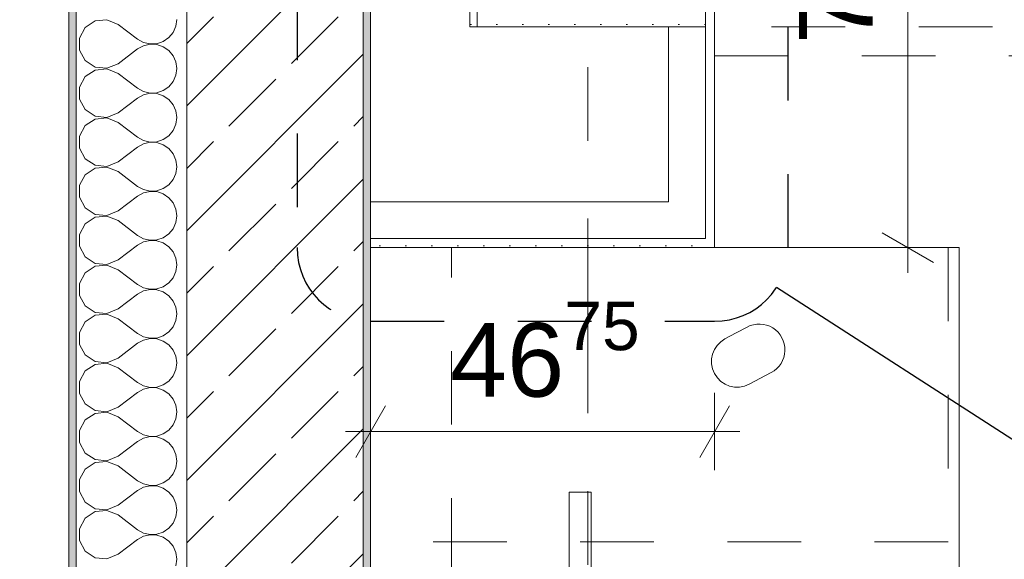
# Model space of a CAD drawing. Header units: metres. Extents: x -4 to 100, y -11 to 17.
# Tile 56 of 256: x -0.242 to 1.096, y 12.266 to 13. Entities that reach past the tile are written whole.
import ezdxf

# ---------------------------------------------------------------- set-up
doc = ezdxf.new("R2010")
doc.units = ezdxf.units.M
doc.header["$MEASUREMENT"] = 0
for name, pattern in [('Punktlinie eng', [0.0375, 0.0125, -0.025]), ('Strichlinie doppelt', [0.546806, 0.264583, -0.105833, 0.070556, -0.105833]), ('Strichlinie eng', [0.115, 0.075, -0.04]), ('Untersicht', [0.1, 0.075, -0.025])]:
    doc.linetypes.add(name, pattern=pattern)
for name, color, linetype in [('152 - Bemaßung_ Beschriftung.Ausbau', 7, 'Continuous'), ('208 - Marker.Detail', 7, 'Continuous'), ('451 - Universal.Achsen Raster', 7, 'Continuous'), ('603 - Struktur.Bodenplatte_ Decke Roh', 7, 'Continuous'), ('604 - Struktur.Wand Aussen', 7, 'Continuous'), ('607 - Struktur.Stütze', 7, 'Continuous'), ('608 - Struktur.Träger', 7, 'Continuous'), ('650 - Abdeckung.Fußboden Aufbau', 7, 'Continuous'), ('Neubau_606 - Struktur.Wand Innen Ausbau', 7, 'Continuous'), ('Neubau_653 - Abdeckung.TB Verkofferung', 7, 'Continuous'), ('Neubau_701 - Einrichtung.Möbel', 7, 'Continuous')]:
    doc.layers.add(name, color=color, linetype=linetype)
doc.styles.add('ERSTELLTER_STIL_2', font='txt')
doc.dimstyles.new('ERSTELLTER_STIL__3', dxfattribs={"dimtxt": 0.1, "dimasz": 0.0532, "dimexe": 0.18, "dimexo": 0.0625, "dimgap": 0, "dimtad": 1, "dimzin": 0, "dimdsep": 46, "dimtxsty": 'ERSTELLTER_STIL_2', "dimblk": 'ARROWHEAD_2', "dimblk1": 'ARROWHEAD_2', "dimblk2": 'ARROWHEAD_2', "dimcen": 0.09, "dimse1": 1, "dimse2": 1, "dimclrd": 7, "dimclre": 7, "dimclrt": 7, "dimazin": 0, "dimtfac": 1, "dimtdec": 4, "dimtmove": 0, "dimatfit": 3, "dimfxl": 1, "dimtolj": 1, "dimtzin": 0, "dimarcsym": 0})
doc.dimstyles.new('ERSTELLTER_STIL__4', dxfattribs={"dimtxt": 0.1, "dimasz": 0.0532, "dimexe": 0.18, "dimexo": 0.0625, "dimgap": 0, "dimtad": 1, "dimzin": 0, "dimdsep": 46, "dimtxsty": 'ERSTELLTER_STIL_2', "dimblk": 'ARROWHEAD_2', "dimblk1": 'ARROWHEAD_2', "dimblk2": 'ARROWHEAD_2', "dimcen": 0.09, "dimse1": 1, "dimse2": 1, "dimclrd": 7, "dimclre": 7, "dimclrt": 7, "dimazin": 0, "dimtfac": 1, "dimtdec": 4, "dimtmove": 2, "dimatfit": 3, "dimfxl": 1, "dimtolj": 1, "dimtzin": 0, "dimarcsym": 0})
doc.dimstyles.new('ERSTELLTER_STIL__5', dxfattribs={"dimtxt": 0.1, "dimasz": 0.0532, "dimexe": 0.18, "dimexo": 0.0625, "dimgap": 0, "dimtad": 1, "dimtih": 1, "dimtoh": 1, "dimzin": 0, "dimdsep": 46, "dimtxsty": 'ERSTELLTER_STIL_2', "dimblk": 'ARROWHEAD_2', "dimblk1": 'ARROWHEAD_2', "dimblk2": 'ARROWHEAD_2', "dimcen": 0.09, "dimse1": 1, "dimse2": 1, "dimclrd": 7, "dimclre": 7, "dimclrt": 7, "dimazin": 0, "dimtfac": 1, "dimtdec": 4, "dimtmove": 0, "dimatfit": 3, "dimfxl": 1, "dimtolj": 1, "dimtzin": 0, "dimarcsym": 0})
pattern_1 = [(45, (0, 0), (-0.01767767, 0.01767767), [0, -0.025])]

# ---------------------------------------------------------------- blocks, each defined once
blk = doc.blocks.new('*X58')
at = {"layer": '604 - Struktur.Wand Aussen', "color": 7, "linetype": 'Continuous', "lineweight": 5}
for p, q in [((-0.1395, 12.9981), (-0.153, 12.9891)), ((-0.1233, 12.9996), (-0.1395, 12.9981)), ((-0.1083, 12.9933), (-0.1233, 12.9996)), ((-0.0296, 12.9909), (-0.0283, 13)), ((-0.153, 12.9891), (-0.1607, 12.9748)), ((-0.1083, 12.9933), (-0.0817, 12.9733)), ((-0.0392, 12.9754), (-0.0333, 12.9825)), ((-0.0333, 12.9825), (-0.0296, 12.9909)), ((-0.1607, 12.9748), (-0.1607, 12.9585)), ((-0.0817, 12.9733), (-0.0736, 12.9689)), ((-0.0736, 12.9689), (-0.0647, 12.9668)), ((-0.0647, 12.9668), (-0.0555, 12.9672)), ((-0.0555, 12.9672), (-0.0468, 12.9702)), ((-0.0468, 12.9702), (-0.0392, 12.9754)), ((-0.1607, 12.9585), (-0.153, 12.9442)), ((-0.1083, 12.94), (-0.0817, 12.96)), ((-0.0736, 12.9645), (-0.0817, 12.96)), ((-0.0647, 12.9665), (-0.0736, 12.9645)), ((-0.0555, 12.9661), (-0.0647, 12.9665)), ((-0.0468, 12.9631), (-0.0555, 12.9661)), ((-0.0392, 12.9579), (-0.0468, 12.9631)), ((-0.0333, 12.9509), (-0.0392, 12.9579)), ((-0.153, 12.9442), (-0.1395, 12.9352)), ((-0.0296, 12.9424), (-0.0333, 12.9509)), ((-0.0283, 12.9333), (-0.0296, 12.9424)), ((-0.1395, 12.9314), (-0.153, 12.9224)), ((-0.1395, 12.9352), (-0.1233, 12.9337)), ((-0.1233, 12.933), (-0.1395, 12.9314)), ((-0.1233, 12.9337), (-0.1083, 12.94)), ((-0.1083, 12.9267), (-0.1233, 12.933)), ((-0.1083, 12.9267), (-0.0817, 12.9067)), ((-0.0296, 12.9242), (-0.0283, 12.9333)), ((-0.153, 12.9224), (-0.1607, 12.9081)), ((-0.0392, 12.9087), (-0.0333, 12.9158)), ((-0.0333, 12.9158), (-0.0296, 12.9242)), ((-0.1607, 12.9081), (-0.1607, 12.8919)), ((-0.0817, 12.9067), (-0.0736, 12.9022)), ((-0.0736, 12.9022), (-0.0647, 12.9001)), ((-0.0647, 12.9001), (-0.0555, 12.9006)), ((-0.0555, 12.9006), (-0.0468, 12.9035)), ((-0.0468, 12.9035), (-0.0392, 12.9087)), ((-0.1607, 12.8919), (-0.153, 12.8776)), ((-0.1083, 12.8733), (-0.0817, 12.8933)), ((-0.0736, 12.8978), (-0.0817, 12.8933)), ((-0.0647, 12.8999), (-0.0736, 12.8978)), ((-0.0555, 12.8994), (-0.0647, 12.8999)), ((-0.0468, 12.8965), (-0.0555, 12.8994)), ((-0.0392, 12.8913), (-0.0468, 12.8965)), ((-0.0333, 12.8842), (-0.0392, 12.8913)), ((-0.153, 12.8776), (-0.1395, 12.8686)), ((-0.1233, 12.867), (-0.1083, 12.8733)), ((-0.0296, 12.8758), (-0.0333, 12.8842)), ((-0.0283, 12.8667), (-0.0296, 12.8758)), ((-0.1395, 12.8648), (-0.153, 12.8558)), ((-0.1395, 12.8686), (-0.1233, 12.867)), ((-0.1233, 12.8663), (-0.1395, 12.8648)), ((-0.1083, 12.86), (-0.1233, 12.8663)), ((-0.1083, 12.86), (-0.0817, 12.84)), ((-0.0296, 12.8576), (-0.0283, 12.8667)), ((-0.153, 12.8558), (-0.1607, 12.8415)), ((-0.0392, 12.8421), (-0.0333, 12.8491)), ((-0.0333, 12.8491), (-0.0296, 12.8576)), ((-0.1607, 12.8415), (-0.1607, 12.8252)), ((-0.0817, 12.84), (-0.0736, 12.8355)), ((-0.0736, 12.8355), (-0.0647, 12.8335)), ((-0.0647, 12.8332), (-0.0736, 12.8311)), ((-0.0647, 12.8335), (-0.0555, 12.8339)), ((-0.0555, 12.8328), (-0.0647, 12.8332)), ((-0.0555, 12.8339), (-0.0468, 12.8369)), ((-0.0468, 12.8369), (-0.0392, 12.8421)), ((-0.1607, 12.8252), (-0.153, 12.8109)), ((-0.1083, 12.8067), (-0.0817, 12.8267)), ((-0.0736, 12.8311), (-0.0817, 12.8267)), ((-0.0468, 12.8298), (-0.0555, 12.8328)), ((-0.0392, 12.8246), (-0.0468, 12.8298)), ((-0.0333, 12.8175), (-0.0392, 12.8246)), ((-0.153, 12.8109), (-0.1395, 12.8019)), ((-0.1233, 12.8004), (-0.1083, 12.8067)), ((-0.0296, 12.8091), (-0.0333, 12.8175)), ((-0.0283, 12.8), (-0.0296, 12.8091)), ((-0.1395, 12.7981), (-0.153, 12.7891)), ((-0.1395, 12.8019), (-0.1233, 12.8004)), ((-0.1233, 12.7996), (-0.1395, 12.7981)), ((-0.1083, 12.7933), (-0.1233, 12.7996)), ((-0.1083, 12.7933), (-0.0817, 12.7733)), ((-0.0296, 12.7909), (-0.0283, 12.8)), ((-0.153, 12.7891), (-0.1607, 12.7748)), ((-0.0392, 12.7754), (-0.0333, 12.7825)), ((-0.0333, 12.7825), (-0.0296, 12.7909)), ((-0.1607, 12.7748), (-0.1607, 12.7585)), ((-0.0817, 12.7733), (-0.0736, 12.7689)), ((-0.0736, 12.7689), (-0.0647, 12.7668)), ((-0.0647, 12.7665), (-0.0736, 12.7645)), ((-0.0647, 12.7668), (-0.0555, 12.7672)), ((-0.0555, 12.7661), (-0.0647, 12.7665)), ((-0.0555, 12.7672), (-0.0468, 12.7702)), ((-0.0468, 12.7631), (-0.0555, 12.7661)), ((-0.0468, 12.7702), (-0.0392, 12.7754)), ((-0.1607, 12.7585), (-0.153, 12.7442)), ((-0.1083, 12.74), (-0.0817, 12.76)), ((-0.0736, 12.7645), (-0.0817, 12.76)), ((-0.0392, 12.7579), (-0.0468, 12.7631)), ((-0.0333, 12.7509), (-0.0392, 12.7579)), ((-0.153, 12.7442), (-0.1395, 12.7352)), ((-0.1233, 12.7337), (-0.1083, 12.74)), ((-0.0296, 12.7424), (-0.0333, 12.7509)), ((-0.0283, 12.7333), (-0.0296, 12.7424)), ((-0.1395, 12.7314), (-0.153, 12.7224)), ((-0.1395, 12.7352), (-0.1233, 12.7337)), ((-0.1233, 12.733), (-0.1395, 12.7314)), ((-0.1083, 12.7267), (-0.1233, 12.733)), ((-0.1083, 12.7267), (-0.0817, 12.7067)), ((-0.0296, 12.7242), (-0.0283, 12.7333)), ((-0.153, 12.7224), (-0.1607, 12.7081)), ((-0.0392, 12.7087), (-0.0333, 12.7158)), ((-0.0333, 12.7158), (-0.0296, 12.7242)), ((-0.1607, 12.7081), (-0.1607, 12.6919)), ((-0.0817, 12.7067), (-0.0736, 12.7022)), ((-0.0736, 12.7022), (-0.0647, 12.7001)), ((-0.0647, 12.6999), (-0.0736, 12.6978)), ((-0.0647, 12.7001), (-0.0555, 12.7006)), ((-0.0555, 12.6994), (-0.0647, 12.6999)), ((-0.0555, 12.7006), (-0.0468, 12.7035)), ((-0.0468, 12.6965), (-0.0555, 12.6994)), ((-0.0468, 12.7035), (-0.0392, 12.7087)), ((-0.1607, 12.6919), (-0.153, 12.6776)), ((-0.1083, 12.6733), (-0.0817, 12.6933)), ((-0.0736, 12.6978), (-0.0817, 12.6933)), ((-0.0392, 12.6913), (-0.0468, 12.6965)), ((-0.0333, 12.6842), (-0.0392, 12.6913)), ((-0.153, 12.6776), (-0.1395, 12.6686)), ((-0.1233, 12.667), (-0.1083, 12.6733)), ((-0.0296, 12.6758), (-0.0333, 12.6842)), ((-0.0283, 12.6667), (-0.0296, 12.6758)), ((-0.1395, 12.6648), (-0.153, 12.6558)), ((-0.1395, 12.6686), (-0.1233, 12.667)), ((-0.1233, 12.6663), (-0.1395, 12.6648)), ((-0.1083, 12.66), (-0.1233, 12.6663)), ((-0.1083, 12.66), (-0.0817, 12.64)), ((-0.0296, 12.6576), (-0.0283, 12.6667)), ((-0.153, 12.6558), (-0.1607, 12.6415)), ((-0.0392, 12.6421), (-0.0333, 12.6491)), ((-0.0333, 12.6491), (-0.0296, 12.6576)), ((-0.1607, 12.6415), (-0.1607, 12.6252)), ((-0.0817, 12.64), (-0.0736, 12.6355)), ((-0.0736, 12.6355), (-0.0647, 12.6335)), ((-0.0647, 12.6332), (-0.0736, 12.6311)), ((-0.0647, 12.6335), (-0.0555, 12.6339)), ((-0.0555, 12.6328), (-0.0647, 12.6332)), ((-0.0555, 12.6339), (-0.0468, 12.6369)), ((-0.0468, 12.6298), (-0.0555, 12.6328)), ((-0.0468, 12.6369), (-0.0392, 12.6421)), ((-0.1607, 12.6252), (-0.153, 12.6109)), ((-0.1083, 12.6067), (-0.0817, 12.6267)), ((-0.0736, 12.6311), (-0.0817, 12.6267)), ((-0.0392, 12.6246), (-0.0468, 12.6298)), ((-0.0333, 12.6175), (-0.0392, 12.6246)), ((-0.153, 12.6109), (-0.1395, 12.6019)), ((-0.1233, 12.6004), (-0.1083, 12.6067)), ((-0.0296, 12.6091), (-0.0333, 12.6175)), ((-0.0283, 12.6), (-0.0296, 12.6091)), ((-0.1395, 12.5981), (-0.153, 12.5891)), ((-0.1395, 12.6019), (-0.1233, 12.6004)), ((-0.1233, 12.5996), (-0.1395, 12.5981)), ((-0.1083, 12.5933), (-0.1233, 12.5996)), ((-0.1083, 12.5933), (-0.0817, 12.5733)), ((-0.0296, 12.5909), (-0.0283, 12.6)), ((-0.153, 12.5891), (-0.1607, 12.5748)), ((-0.0392, 12.5754), (-0.0333, 12.5825)), ((-0.0333, 12.5825), (-0.0296, 12.5909)), ((-0.1607, 12.5748), (-0.1607, 12.5585)), ((-0.0817, 12.5733), (-0.0736, 12.5689)), ((-0.0736, 12.5689), (-0.0647, 12.5668)), ((-0.0647, 12.5665), (-0.0736, 12.5645)), ((-0.0647, 12.5668), (-0.0555, 12.5672)), ((-0.0555, 12.5661), (-0.0647, 12.5665)), ((-0.0555, 12.5672), (-0.0468, 12.5702)), ((-0.0468, 12.5631), (-0.0555, 12.5661)), ((-0.0468, 12.5702), (-0.0392, 12.5754)), ((-0.1607, 12.5585), (-0.153, 12.5442)), ((-0.1083, 12.54), (-0.0817, 12.56)), ((-0.0736, 12.5645), (-0.0817, 12.56)), ((-0.0392, 12.5579), (-0.0468, 12.5631)), ((-0.0333, 12.5509), (-0.0392, 12.5579)), ((-0.153, 12.5442), (-0.1395, 12.5352)), ((-0.1233, 12.5337), (-0.1083, 12.54)), ((-0.0296, 12.5424), (-0.0333, 12.5509)), ((-0.0283, 12.5333), (-0.0296, 12.5424)), ((-0.1395, 12.5314), (-0.153, 12.5224)), ((-0.1395, 12.5352), (-0.1233, 12.5337)), ((-0.1233, 12.533), (-0.1395, 12.5314)), ((-0.1083, 12.5267), (-0.1233, 12.533)), ((-0.1083, 12.5267), (-0.0817, 12.5067)), ((-0.0296, 12.5242), (-0.0283, 12.5333)), ((-0.153, 12.5224), (-0.1607, 12.5081)), ((-0.0392, 12.5087), (-0.0333, 12.5158)), ((-0.0333, 12.5158), (-0.0296, 12.5242)), ((-0.1607, 12.5081), (-0.1607, 12.4919)), ((-0.0817, 12.5067), (-0.0736, 12.5022)), ((-0.0736, 12.5022), (-0.0647, 12.5001)), ((-0.0647, 12.4999), (-0.0736, 12.4978)), ((-0.0647, 12.5001), (-0.0555, 12.5006)), ((-0.0555, 12.4994), (-0.0647, 12.4999)), ((-0.0555, 12.5006), (-0.0468, 12.5035)), ((-0.0468, 12.4965), (-0.0555, 12.4994)), ((-0.0468, 12.5035), (-0.0392, 12.5087)), ((-0.1607, 12.4919), (-0.153, 12.4776)), ((-0.1083, 12.4733), (-0.0817, 12.4933)), ((-0.0736, 12.4978), (-0.0817, 12.4933)), ((-0.0392, 12.4913), (-0.0468, 12.4965)), ((-0.0333, 12.4842), (-0.0392, 12.4913)), ((-0.153, 12.4776), (-0.1395, 12.4686)), ((-0.1233, 12.467), (-0.1083, 12.4733)), ((-0.0296, 12.4758), (-0.0333, 12.4842)), ((-0.0283, 12.4667), (-0.0296, 12.4758)), ((-0.1395, 12.4648), (-0.153, 12.4558)), ((-0.1395, 12.4686), (-0.1233, 12.467)), ((-0.1233, 12.4663), (-0.1395, 12.4648)), ((-0.1083, 12.46), (-0.1233, 12.4663)), ((-0.1083, 12.46), (-0.0817, 12.44)), ((-0.0296, 12.4576), (-0.0283, 12.4667)), ((-0.153, 12.4558), (-0.1607, 12.4415)), ((-0.0392, 12.4421), (-0.0333, 12.4491)), ((-0.0333, 12.4491), (-0.0296, 12.4576)), ((-0.1607, 12.4415), (-0.1607, 12.4252)), ((-0.0817, 12.44), (-0.0736, 12.4355)), ((-0.0736, 12.4355), (-0.0647, 12.4335)), ((-0.0647, 12.4332), (-0.0736, 12.4311)), ((-0.0647, 12.4335), (-0.0555, 12.4339)), ((-0.0555, 12.4328), (-0.0647, 12.4332)), ((-0.0555, 12.4339), (-0.0468, 12.4369)), ((-0.0468, 12.4298), (-0.0555, 12.4328)), ((-0.0468, 12.4369), (-0.0392, 12.4421)), ((-0.1607, 12.4252), (-0.153, 12.4109)), ((-0.1083, 12.4067), (-0.0817, 12.4267)), ((-0.0736, 12.4311), (-0.0817, 12.4267)), ((-0.0392, 12.4246), (-0.0468, 12.4298)), ((-0.0333, 12.4175), (-0.0392, 12.4246)), ((-0.153, 12.4109), (-0.1395, 12.4019)), ((-0.1233, 12.4004), (-0.1083, 12.4067)), ((-0.0296, 12.4091), (-0.0333, 12.4175)), ((-0.0283, 12.4), (-0.0296, 12.4091)), ((-0.1395, 12.3981), (-0.153, 12.3891)), ((-0.1395, 12.4019), (-0.1233, 12.4004)), ((-0.1233, 12.3996), (-0.1395, 12.3981)), ((-0.1083, 12.3933), (-0.1233, 12.3996)), ((-0.1083, 12.3933), (-0.0817, 12.3733)), ((-0.0296, 12.3909), (-0.0283, 12.4)), ((-0.153, 12.3891), (-0.1607, 12.3748)), ((-0.0392, 12.3754), (-0.0333, 12.3825)), ((-0.0333, 12.3825), (-0.0296, 12.3909)), ((-0.1607, 12.3748), (-0.1607, 12.3585)), ((-0.0817, 12.3733), (-0.0736, 12.3689)), ((-0.0736, 12.3689), (-0.0647, 12.3668)), ((-0.0647, 12.3665), (-0.0736, 12.3645)), ((-0.0647, 12.3668), (-0.0555, 12.3672)), ((-0.0555, 12.3661), (-0.0647, 12.3665)), ((-0.0555, 12.3672), (-0.0468, 12.3702)), ((-0.0468, 12.3631), (-0.0555, 12.3661)), ((-0.0468, 12.3702), (-0.0392, 12.3754)), ((-0.1607, 12.3585), (-0.153, 12.3442)), ((-0.1083, 12.34), (-0.0817, 12.36)), ((-0.0736, 12.3645), (-0.0817, 12.36)), ((-0.0392, 12.3579), (-0.0468, 12.3631)), ((-0.0333, 12.3509), (-0.0392, 12.3579)), ((-0.153, 12.3442), (-0.1395, 12.3352)), ((-0.1233, 12.3337), (-0.1083, 12.34)), ((-0.0296, 12.3424), (-0.0333, 12.3509)), ((-0.0283, 12.3333), (-0.0296, 12.3424)), ((-0.1395, 12.3314), (-0.153, 12.3224)), ((-0.1395, 12.3352), (-0.1233, 12.3337)), ((-0.1233, 12.333), (-0.1395, 12.3314)), ((-0.1083, 12.3267), (-0.1233, 12.333)), ((-0.1083, 12.3267), (-0.0817, 12.3067)), ((-0.0296, 12.3242), (-0.0283, 12.3333)), ((-0.153, 12.3224), (-0.1607, 12.3081)), ((-0.0392, 12.3087), (-0.0333, 12.3158)), ((-0.0333, 12.3158), (-0.0296, 12.3242)), ((-0.1607, 12.3081), (-0.1607, 12.2919)), ((-0.0817, 12.3067), (-0.0736, 12.3022)), ((-0.0736, 12.2978), (-0.0817, 12.2933)), ((-0.0736, 12.3022), (-0.0647, 12.3001)), ((-0.0647, 12.2999), (-0.0736, 12.2978)), ((-0.0647, 12.3001), (-0.0555, 12.3006)), ((-0.0555, 12.2994), (-0.0647, 12.2999)), ((-0.0555, 12.3006), (-0.0468, 12.3035)), ((-0.0468, 12.2965), (-0.0555, 12.2994)), ((-0.0468, 12.3035), (-0.0392, 12.3087)), ((-0.1607, 12.2919), (-0.153, 12.2776)), ((-0.1083, 12.2733), (-0.0817, 12.2933)), ((-0.0392, 12.2913), (-0.0468, 12.2965)), ((-0.0333, 12.2842), (-0.0392, 12.2913)), ((-0.153, 12.2776), (-0.1395, 12.2686)), ((-0.1233, 12.267), (-0.1083, 12.2733)), ((-0.0296, 12.2758), (-0.0333, 12.2842)), ((-0.0283, 12.2667), (-0.0296, 12.2758)), ((-0.1395, 12.2686), (-0.1233, 12.267)), ((-0.0296, 12.2576), (-0.0283, 12.2667))]:
    blk.add_line(p, q, dxfattribs=at)
blk = doc.blocks.new('*D318')
at = {"layer": '152 - Bemaßung_ Beschriftung.Ausbau', "color": 7, "linetype": 'Continuous', "lineweight": 5}
for p, q in [((0.225, 15.3025), (0.225, 15.4075)), ((0.2452, 15.39), (0.2048, 15.32)), ((4.0652, 15.39), (4.0248, 15.32)), ((-0.015, 15.355), (0.225, 15.355)), ((0.225, 15.355), (4.045, 15.355))]:
    blk.add_line(p, q, dxfattribs=at)
at = {"layer": '152 - Bemaßung_ Beschriftung.Ausbau', "color": 7, "lineweight": 5, "char_height": 0.1, "attachment_point": 7, "style": 'ERSTELLTER_STIL_2'}
for s, insert in [('\\A1;{\\pql;\\fArial|b0|i0|c0|p38;3,82}', (1.9261, 15.375)), ('\\A1;{\\pql;\\fArial|b0|i0|c0|p38;15}', (3.873, 15.375))]:
    blk.add_mtext(s, dxfattribs=dict(at, insert=insert))
blk = doc.blocks.new('ARROWHEAD_2')
at = {"color": 0, "linetype": 'Continuous', "lineweight": 0}
for p, q in [((-0.378, -0.655), (0.378, 0.655)), ((0, 0), (-1, 0))]:
    blk.add_line(p, q, dxfattribs=at)
blk = doc.blocks.new('*D319')
at = {"layer": '152 - Bemaßung_ Beschriftung.Ausbau', "color": 7, "linetype": 'Continuous', "lineweight": 5}
for p, q in [((4.045, 15.3025), (4.045, 15.4075)), ((4.0652, 15.39), (4.0248, 15.32)), ((4.2152, 15.39), (4.1748, 15.32)), ((0.225, 15.355), (4.045, 15.355)), ((4.045, 15.355), (4.195, 15.355))]:
    blk.add_line(p, q, dxfattribs=at)
blk = doc.blocks.new('*D416')
at = {"layer": '152 - Bemaßung_ Beschriftung.Ausbau', "color": 7, "linetype": 'Continuous', "lineweight": 5}
for p, q in [((-1.21, 13.7152), (-1.14, 13.6748)), ((-1.175, 7.895), (-1.175, 13.695)), ((-1.21, 7.9152), (-1.14, 7.8748)), ((-1.1225, 7.895), (-1.2275, 7.895)), ((-1.175, 6.105), (-1.175, 7.895))]:
    blk.add_line(p, q, dxfattribs=at)
at = {"layer": '152 - Bemaßung_ Beschriftung.Ausbau', "color": 7, "lineweight": 5, "insert": (-1.195, 10.662), "char_height": 0.1, "attachment_point": 7, "rotation": 90, "style": 'ERSTELLTER_STIL_2'}
blk.add_mtext('\\A1;{\\pql;\\fArial|b0|i0|c0|p38;5,80}', dxfattribs=at)
blk = doc.blocks.new('*D417')
at = {"layer": '152 - Bemaßung_ Beschriftung.Ausbau', "color": 7, "linetype": 'Continuous', "lineweight": 5}
for p, q in [((-1.175, 13.845), (-1.175, 13.8792)), ((-1.14, 13.8248), (-1.21, 13.8652)), ((-1.1225, 13.845), (-1.2275, 13.845)), ((-1.175, 13.695), (-1.175, 13.845)), ((-1.21, 13.7152), (-1.14, 13.6748)), ((-1.1225, 13.695), (-1.2275, 13.695)), ((-1.175, 7.895), (-1.175, 13.695))]:
    blk.add_line(p, q, dxfattribs=at)
at = {"layer": '152 - Bemaßung_ Beschriftung.Ausbau', "color": 7, "lineweight": 5, "insert": (-1.1845, 13.6977), "char_height": 0.1, "attachment_point": 7, "rotation": 90, "style": 'ERSTELLTER_STIL_2'}
blk.add_mtext('\\A1;{\\pql;\\fArial|b0|i0|c0|p38;15}', dxfattribs=at)
blk = doc.blocks.new('*D424')
at = {"layer": '152 - Bemaßung_ Beschriftung.Ausbau', "color": 7, "linetype": 'Continuous', "lineweight": 5}
for p, q in [((-1.71, 13.4752), (-1.64, 13.4348)), ((-1.675, 8.2275), (-1.675, 13.455)), ((-1.71, 8.2477), (-1.64, 8.2073)), ((-1.6225, 8.2275), (-1.7275, 8.2275)), ((-1.675, 8.0775), (-1.675, 8.2275))]:
    blk.add_line(p, q, dxfattribs=at)
at = {"layer": '152 - Bemaßung_ Beschriftung.Ausbau', "color": 7, "lineweight": 5, "insert": (-1.6756, 10.6581), "char_height": 0.1, "attachment_point": 7, "rotation": 90, "style": 'ERSTELLTER_STIL_2'}
blk.add_mtext('\\A1;{\\pql;\\fArial|b0|i0|c0|p38;5,22\\fArial|b0|i0|c0|p38;\\A1{\\H.66x;\\S75^  ;}}', dxfattribs=at)
blk = doc.blocks.new('*D425')
at = {"layer": '152 - Bemaßung_ Beschriftung.Ausbau', "color": 7, "linetype": 'Continuous', "lineweight": 5}
for p, q in [((-1.71, 13.7152), (-1.64, 13.6748)), ((-1.675, 13.455), (-1.675, 13.695)), ((-1.71, 13.4752), (-1.64, 13.4348)), ((-1.6225, 13.455), (-1.7275, 13.455)), ((-1.675, 8.2275), (-1.675, 13.455))]:
    blk.add_line(p, q, dxfattribs=at)
at = {"layer": '152 - Bemaßung_ Beschriftung.Ausbau', "color": 7, "lineweight": 5, "insert": (-1.695, 13.4991), "char_height": 0.1, "attachment_point": 7, "rotation": 90, "style": 'ERSTELLTER_STIL_2'}
blk.add_mtext('\\A1;{\\pql;\\fArial|b0|i0|c0|p38;24}', dxfattribs=at)
blk = doc.blocks.new('*D435')
at = {"layer": '152 - Bemaßung_ Beschriftung.Ausbau', "color": 7, "linetype": 'Continuous', "lineweight": 5}
for p, q in [((-2.21, 13.0202), (-2.14, 12.9798)), ((-2.175, 8.5), (-2.175, 13)), ((-2.21, 8.5202), (-2.14, 8.4798)), ((-2.1225, 8.5), (-2.2275, 8.5)), ((-2.175, 8.1), (-2.175, 8.5))]:
    blk.add_line(p, q, dxfattribs=at)
at = {"layer": '152 - Bemaßung_ Beschriftung.Ausbau', "color": 7, "lineweight": 5, "insert": (-2.195, 10.617), "char_height": 0.1, "attachment_point": 7, "rotation": 90, "style": 'ERSTELLTER_STIL_2'}
blk.add_mtext('\\A1;{\\pql;\\fArial|b0|i0|c0|p38;4,50}', dxfattribs=at)
blk = doc.blocks.new('*D436')
at = {"layer": '152 - Bemaßung_ Beschriftung.Ausbau', "color": 7, "linetype": 'Continuous', "lineweight": 5}
for p, q in [((-2.21, 13.4752), (-2.14, 13.4348)), ((-2.14, 13.4298), (-2.21, 13.4702)), ((-2.175, 13), (-2.175, 13.45)), ((-2.21, 13.0202), (-2.14, 12.9798)), ((-2.1225, 13), (-2.2275, 13)), ((-2.175, 8.5), (-2.175, 13))]:
    blk.add_line(p, q, dxfattribs=at)
at = {"layer": '152 - Bemaßung_ Beschriftung.Ausbau', "color": 7, "lineweight": 5, "char_height": 0.1, "attachment_point": 7, "rotation": 90, "style": 'ERSTELLTER_STIL_2'}
for s, insert in [('\\A1;{\\pql;\\fArial|b0|i0|c0|p38;0\\fArial|b0|i0|c0|p38;\\A1{\\H.66x;\\S5^  ;}}', (-2.1934, 13.3038)), ('\\A1;{\\pql;\\fArial|b0|i0|c0|p38;45}', (-2.195, 13.0861))]:
    blk.add_mtext(s, dxfattribs=dict(at, insert=insert))
blk = doc.blocks.new('*D440')
at = {"layer": '152 - Bemaßung_ Beschriftung.Ausbau', "color": 7, "linetype": 'Continuous', "lineweight": 5}
for p, q in [((-2.675, 13.845), (-2.675, 13.8792)), ((-2.64, 13.8248), (-2.71, 13.8652)), ((-2.6225, 13.845), (-2.7275, 13.845)), ((-2.675, -0.145), (-2.675, 13.845)), ((-2.71, -0.1248), (-2.64, -0.1652)), ((-2.6225, -0.145), (-2.7275, -0.145)), ((-2.675, -0.1792), (-2.675, -0.145))]:
    blk.add_line(p, q, dxfattribs=at)
at = {"layer": '152 - Bemaßung_ Beschriftung.Ausbau', "color": 7, "lineweight": 5, "insert": (-2.695, 6.679), "char_height": 0.1, "attachment_point": 7, "rotation": 90, "style": 'ERSTELLTER_STIL_2'}
blk.add_mtext('\\A1;{\\pql;\\fArial|b0|i0|c0|p38;13,99}', dxfattribs=at)
blk = doc.blocks.new('*D745')
at = {"layer": '152 - Bemaßung_ Beschriftung.Ausbau', "color": 7, "linetype": 'Continuous', "lineweight": 5}
for p, q in [((0.965, 13.445), (0.965, 13.4792)), ((1, 13.4248), (0.93, 13.4652)), ((1.0175, 13.445), (0.9125, 13.445)), ((0.965, 12.69), (0.965, 13.445)), ((0.93, 12.7102), (1, 12.6698)), ((1.0175, 12.69), (0.9125, 12.69)), ((0.965, 12.6558), (0.965, 12.69))]:
    blk.add_line(p, q, dxfattribs=at)
at = {"layer": '152 - Bemaßung_ Beschriftung.Ausbau', "color": 7, "lineweight": 5, "insert": (0.9466, 12.9666), "char_height": 0.1, "attachment_point": 7, "rotation": 90, "style": 'ERSTELLTER_STIL_2'}
blk.add_mtext('\\A1;{\\pql;\\fArial|b0|i0|c0|p38;75\\fArial|b0|i0|c0|p38;\\A1{\\H.66x;\\S5^  ;}}', dxfattribs=at)
blk = doc.blocks.new('*D746')
at = {"layer": '152 - Bemaßung_ Beschriftung.Ausbau', "color": 7, "linetype": 'Continuous', "lineweight": 5}
for p, q in [((0.235, 12.3875), (0.235, 12.4925)), ((0.7025, 12.3875), (0.7025, 12.4925)), ((0.2552, 12.475), (0.2148, 12.405)), ((0.6823, 12.405), (0.7227, 12.475)), ((0.2008, 12.44), (0.235, 12.44)), ((0.235, 12.44), (0.7025, 12.44)), ((0.7025, 12.44), (0.7367, 12.44))]:
    blk.add_line(p, q, dxfattribs=at)
at = {"layer": '152 - Bemaßung_ Beschriftung.Ausbau', "color": 7, "lineweight": 5, "insert": (0.3428, 12.4583), "char_height": 0.1, "attachment_point": 7, "style": 'ERSTELLTER_STIL_2'}
blk.add_mtext('\\A1;{\\pql;\\fArial|b0|i0|c0|p38;46\\fArial|b0|i0|c0|p38;\\A1{\\H.66x;\\S75^  ;}}', dxfattribs=at)

msp = doc.modelspace()

# ---------------------------------------------------------------- hatches: boundary and pattern name
at = {"layer": '604 - Struktur.Wand Aussen', "linetype": 'Continuous', "lineweight": 0, "true_color": 0x000000}
h = msp.add_hatch(dxfattribs=at)
h.set_pattern_fill('Verputz_0001', color=18, style=0, pattern_type=2)
h.set_pattern_definition([(0, (0, 0), (0, 0.08660254), [0, -0.05]), (0, (0.025, 0.0433), (0, 0.08660254), [0, -0.05])])
h.paths.add_polyline_path([(-0.165, 13.845), (-0.175, 13.845), (-0.175, 7.895), (-0.165, 7.895)])
h = msp.add_hatch(dxfattribs=at)
h.set_pattern_fill('Beton__Stahlbeton_0001', color=18, style=0, pattern_type=2)
h.set_pattern_definition([(45, (0, 0), (-0.0848528, 0.0848528), []), (45, (-0.04243, 0.04243), (-0.0848528, 0.0848528), [0.09, -0.03])])
h.paths.add_polyline_path([(-0.015, 13.455), (-0.015, 7.895), (0.105, 7.895), (0.175, 7.895), (0.225, 7.895), (0.225, 13.455)])
h = msp.add_hatch(dxfattribs=at)
h.set_pattern_fill('Gips_0001', color=18, style=0, pattern_type=2)
h.set_pattern_definition(pattern_1)
h.paths.add_polyline_path([(0.235, 8.51), (0.235, 13.445), (0.225, 13.445), (0.225, 8.51)])
at = {"layer": '607 - Struktur.Stütze', "linetype": 'Continuous', "lineweight": 0, "true_color": 0x000000}
h = msp.add_hatch(dxfattribs=at)
h.set_pattern_fill('Gips_0001', color=18, style=0, pattern_type=2)
h.set_pattern_definition(pattern_1)
h.paths.add_polyline_path([(0.37, 12.99), (0.69, 12.99), (0.69, 13.445), (0.68, 13.445), (0.68, 13), (0.38, 13), (0.38, 13.445), (0.37, 13.445)])
at = {"layer": 'Neubau_606 - Struktur.Wand Innen Ausbau', "linetype": 'Continuous', "lineweight": 0, "true_color": 0x000000}
h = msp.add_hatch(dxfattribs=at)
h.set_pattern_fill('Gips_0001', color=18, style=0, pattern_type=2)
h.set_pattern_definition(pattern_1)
h.paths.add_polyline_path([(0.7025, 12.7025), (0.7025, 13.445), (0.69, 13.445), (0.69, 12.7025)])
h = msp.add_hatch(dxfattribs=at)
h.set_pattern_fill('Gips_0001', color=18, style=0, pattern_type=2)
h.set_pattern_definition(pattern_1)
h.paths.add_polyline_path([(0.69, 12.7025), (0.235, 12.7025), (0.235, 12.69), (0.69, 12.69)])
h = msp.add_hatch(dxfattribs=at)
h.set_pattern_fill('Gips_0001', color=18, style=0, pattern_type=2)
h.set_pattern_definition(pattern_1)
h.paths.add_polyline_path([(0.69, 12.69), (0.7025, 12.69), (0.69, 12.7025)])
h = msp.add_hatch(dxfattribs=at)
h.set_pattern_fill('Gips_0001', color=18, style=0, pattern_type=2)
h.set_pattern_definition(pattern_1)
h.paths.add_polyline_path([(0.69, 12.7025), (0.7025, 12.69), (0.7025, 12.7025)])

# ---------------------------------------------------------------- linework, layer by layer
at = {"layer": '208 - Marker.Detail', "color": 30, "linetype": 'Punktlinie eng', "lineweight": 25, "true_color": 0xff6e00}
for p, q in [((0.135, 13.445), (0.135, 12.69)), ((0.8025, 12.69), (0.8025, 13.445)), ((0.235, 12.59), (0.7025, 12.59))]:
    msp.add_line(p, q, dxfattribs=at)
at = {"layer": '208 - Marker.Detail', "color": 30, "linetype": 'Continuous', "lineweight": 25, "true_color": 0xff6e00}
msp.add_line((1.188, 12.3771), (0.7865, 12.6358), dxfattribs=at)
at = {"layer": '208 - Marker.Detail', "color": 30, "linetype": 'Punktlinie eng', "lineweight": 25, "true_color": 0xff6e00}
for centre, start, end in [((0.235, 12.69), 180, 270), ((0.7025, 12.69), 270, 0)]:
    msp.add_arc(centre, 0.1, start, end, dxfattribs=at)
at = {"layer": '451 - Universal.Achsen Raster', "color": 160, "linetype": 'Strichlinie doppelt', "lineweight": 9, "true_color": 0x3232ff}
msp.add_line((0.53, -10.585), (0.53, 16.355), dxfattribs=at)
at = {"layer": '603 - Struktur.Bodenplatte_ Decke Roh', "color": 7, "linetype": 'Continuous', "lineweight": 18, "flags": 128}
msp.add_lwpolyline([(-0.015, 13.695), (-0.015, 0.005), (43.89, 0.005)], dxfattribs=at)
at = {"layer": '604 - Struktur.Wand Aussen', "color": 7, "linetype": 'Continuous', "lineweight": 5}
msp.add_line((-0.165, 13.705), (-0.165, 7.895), dxfattribs=at)
at = {"layer": '604 - Struktur.Wand Aussen', "color": 7, "linetype": 'Continuous', "lineweight": 13}
for p, q in [((-0.015, 13.455), (-0.015, 7.895)), ((0.225, 8.51), (0.225, 13.455))]:
    msp.add_line(p, q, dxfattribs=at)
at = {"layer": '604 - Struktur.Wand Aussen', "color": 7, "linetype": 'Continuous', "lineweight": 5, "flags": 128}
for points in [[(-0.175, 13.855), (-0.175, 7.895)], [(0.235, 8.51), (0.235, 13.445)]]:
    msp.add_lwpolyline(points, dxfattribs=at)
at = {"layer": '607 - Struktur.Stütze', "color": 7, "linetype": 'Continuous', "lineweight": 5, "flags": 128}
msp.add_lwpolyline([(0.37, 13.445), (0.37, 12.99), (0.69, 12.99), (0.69, 13.445)], dxfattribs=at)
at = {"layer": '608 - Struktur.Träger', "color": 7, "linetype": 'Untersicht', "lineweight": 13}
for q in [(0.38, 13.31), (11.48, 12.99)]:
    msp.add_line((0.38, 12.99), q, dxfattribs=at)
at = {"layer": '650 - Abdeckung.Fußboden Aufbau', "color": 7, "linetype": 'Continuous', "lineweight": 13, "flags": 128}
msp.add_lwpolyline([(4.045, 8.2275), (4.045, 12.99), (3.97, 12.99), (3.97, 13.445), (0.69, 13.445), (0.69, 12.99), (0.37, 12.99), (0.37, 13.445), (0.235, 13.445), (0.235, 8.51)], dxfattribs=at)
at = {"layer": 'Neubau_606 - Struktur.Wand Innen Ausbau', "color": 1, "linetype": 'Continuous', "lineweight": 5}
for p, q in [((0.69, 12.7525), (0.69, 12.99)), ((0.69, 12.7025), (0.69, 12.7525)), ((0.235, 12.7025), (0.64, 12.7025)), ((0.64, 12.7025), (0.69, 12.7025)), ((0.64, 12.7025), (0.69, 12.7025))]:
    msp.add_line(p, q, dxfattribs=at)
at = {"layer": 'Neubau_606 - Struktur.Wand Innen Ausbau', "color": 1, "linetype": 'Continuous', "lineweight": 5, "flags": 128}
for points in [[(0.7025, 12.69), (0.7025, 13.445)], [(0.64, 12.99), (0.64, 12.7525)], [(0.64, 12.7525), (0.235, 12.7525)], [(0.235, 12.7025), (0.235, 12.7525)], [(0.235, 12.69), (0.235, 12.7025)], [(0.235, 12.69), (0.69, 12.69)], [(0.7025, 12.69), (0.69, 12.69)]]:
    msp.add_lwpolyline(points, dxfattribs=at)
at = {"layer": 'Neubau_653 - Abdeckung.TB Verkofferung', "color": 1, "linetype": 'Untersicht', "lineweight": 9}
for p, q in [((0.7025, 12.9505), (0.7025, 13.505)), ((0.7025, 12.9505), (11.25, 12.9505)), ((0.235, 8.6495), (0.235, 12.69)), ((0.345, 12.69), (0.235, 12.69)), ((0.345, 8.6495), (0.345, 12.69))]:
    msp.add_line(p, q, dxfattribs=at)
at = {"layer": 'Neubau_701 - Einrichtung.Möbel', "color": 1, "linetype": 'Strichlinie eng', "lineweight": 5}
for p, q in [((1.02, 12.69), (1.02, 12.29)), ((1.02, 12.29), (0.235, 12.29))]:
    msp.add_line(p, q, dxfattribs=at)
at = {"layer": 'Neubau_701 - Einrichtung.Möbel', "color": 1, "linetype": 'Continuous', "lineweight": 5, "flags": 128}
for points in [[(0.235, 10.69), (0.235, 12.69), (1.035, 12.69), (1.035, 11.49), (2.435, 11.49), (2.435, 10.69)], [(0.5349, 11.5578), (0.5349, 12.3578), (0.5049, 12.3578), (0.5049, 11.5578)]]:
    msp.add_lwpolyline(points, close=True, dxfattribs=at)
msp.add_lwpolyline([(0.7316, 12.5741), (0.7166, 12.5661, 0.994302), (0.7495, 12.5043), (0.7795, 12.5203, 1), (0.7466, 12.5821)], format="xyb", close=True, dxfattribs=at)

# ---------------------------------------------------------------- block references
at = {"layer": '604 - Struktur.Wand Aussen', "color": 7, "lineweight": 18}
msp.add_blockref('*X58', (0, 0), dxfattribs=at)

# ---------------------------------------------------------------- dimensions: what is measured, and where the dimension line sits
at = {"layer": '152 - Bemaßung_ Beschriftung.Ausbau', "color": 7, "linetype": 'Continuous', "lineweight": 5}
for base, p1, p2, picture, middle in [((4.045, 15.355), (0.225, 13.455), (4.045, 10.6087), '*D318', (2.056, 15.425)), ((4.195, 15.355), (4.045, 10.6087), (4.195, 10.6087), '*D319', (3.9492, 15.425))]:
    dim = msp.add_linear_dim(base=base, p1=p1, p2=p2, angle=0, dimstyle='ERSTELLTER_STIL__5', dxfattribs=at)
    dim.commit()
    dim.dimension.update_dxf_attribs({"geometry": picture, "text_midpoint": middle, "dimtype": 160})
for base, p1, p2, dimstyle, picture, middle in [((-2.675, 13.845), (-0.165, -0.145), (-0.165, 13.845), 'ERSTELLTER_STIL__3', '*D440', (-2.745, 6.847)), ((-1.175, 13.845), (-0.015, 13.695), (-0.165, 13.845), 'ERSTELLTER_STIL__4', '*D417', (-1.2345, 13.7739)), ((-1.675, 13.695), (0.225, 13.455), (-0.015, 13.695), 'ERSTELLTER_STIL__3', '*D425', (-1.745, 13.5753)), ((-1.175, 13.695), (0.105, 7.895), (-0.015, 13.695), 'ERSTELLTER_STIL__3', '*D416', (-1.245, 10.7919)), ((-2.175, 13.45), (0.38, 13), (0.38, 13.45), 'ERSTELLTER_STIL__3', '*D436', (-2.245, 13.1623)), ((0.96499, 13.445), (0.70249, 12.68998), (0.70249, 13.445), 'ERSTELLTER_STIL__3', '*D745', (0.89499, 13.17786)), ((-1.675, 13.455), (5.7662, 8.2275), (0.225, 13.455), 'ERSTELLTER_STIL__3', '*D424', (-1.745, 10.9612)), ((-2.175, 13), (0.68, 8.5), (0.38, 13), 'ERSTELLTER_STIL__3', '*D435', (-2.245, 10.7468))]:
    dim = msp.add_linear_dim(base=base, p1=p1, p2=p2, angle=90, dimstyle=dimstyle, dxfattribs=at)
    dim.commit()
    dim.dimension.update_dxf_attribs({"geometry": picture, "text_midpoint": middle, "dimtype": 160, "text_rotation": 90})
dim = msp.add_linear_dim(base=(0.7025, 12.44), p1=(0.235, 12.69), p2=(0.7025, 12.69), dimstyle='ERSTELLTER_STIL__5', dxfattribs=at)
dim.commit()
dim.dimension.update_dxf_attribs({"geometry": '*D746', "text_midpoint": (0.5922, 12.51), "dimtype": 160})

doc.saveas('drawing.dxf')
